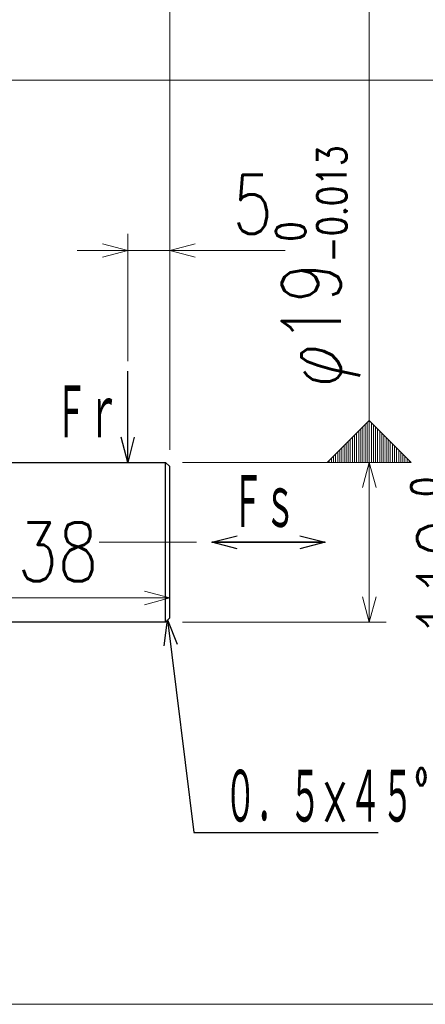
# Model space of a CAD drawing. Header units: millimetres. Extents: x 0 to 840, y 0 to 594.
# Tile 88 of 148: x 511 to 560, y 223 to 341. Entities that reach past the tile are written whole.
import ezdxf

# ---------------------------------------------------------------- set-up
doc = ezdxf.new("R2010")
doc.units = ezdxf.units.MM
doc.header["$LTSCALE"] = 0.36378
doc.linetypes.add('CENTER', pattern=[50.8, 31.75, -6.35, 6.35, -6.35])
doc.layers.add('NoLayerName_001', color=7, linetype='Continuous')
doc.styles.get("Standard").update_dxf_attribs({"font": 'txt', "bigfont": 'extfont2'})
doc.dimstyles.get("Standard").update_dxf_attribs({"dimtxt": 2.5, "dimasz": 2.5, "dimexe": 1, "dimexo": 1, "dimtad": 1, "dimdec": 3, "dimzin": 0, "dimdsep": 46, "dimtxsty": 'Standard', "dimcen": 2.5, "dimadec": 3, "dimazin": 0, "dimtfac": 0.75, "dimtdec": 3, "dimtmove": 0, "dimatfit": 3, "dimfxl": 1, "dimarcsym": 0})

# ---------------------------------------------------------------- blocks, each defined once
blk = doc.blocks.new('_OPEN30')
at = {"color": 0, "linetype": 'ByBlock', "lineweight": -2}
for p, q in [((-1, 0.267949), (0, 0)), ((0, 0), (-1, -0.267949)), ((0, 0), (-1, 0))]:
    blk.add_line(p, q, dxfattribs=at)
blk = doc.blocks.new('*D59')
at = {"layer": 'Defpoints', "color": 0}
for p in [(529.2, 313.13), (524.2, 297.95), (529.2, 287.42)]:
    blk.add_point(p, dxfattribs=at)
at = {"layer": 'NoLayerName_001', "color": 0, "linetype": 'Continuous', "lineweight": 13}
for p, q in [((524.2, 299.95), (524.2, 315.13)), ((529.2, 289.42), (529.2, 315.13)), ((521.2, 313.13), (518.2, 313.13)), ((524.2, 313.13), (529.2, 313.13)), ((529.2, 313.13), (542.93, 313.13)), ((532.2, 313.13), (535.2, 313.13))]:
    blk.add_line(p, q, dxfattribs=at)
at = {"layer": 'NoLayerName_001', "color": 0, "lineweight": 13, "xscale": 3, "yscale": 3, "zscale": 3}
blk.add_blockref('_OPEN30', (524.2, 313.13), dxfattribs=at)
at = {"layer": 'NoLayerName_001', "color": 0, "lineweight": 13, "xscale": 3, "yscale": 3, "zscale": 3, "rotation": 180}
blk.add_blockref('_OPEN30', (529.2, 313.13), dxfattribs=at)
at = {"layer": 'NoLayerName_001', "color": 0, "lineweight": 13, "insert": (539.06, 318.63), "char_height": 7, "attachment_point": 5}
blk.add_mtext('\\W0.8000;5', dxfattribs=at)
blk = doc.blocks.new('*D62')
at = {"layer": 'Defpoints', "color": 0}
for p in [(491.2, 271.78), (491.2, 268.92), (529.2, 269.42)]:
    blk.add_point(p, dxfattribs=at)
at = {"layer": 'NoLayerName_001', "color": 0, "linetype": 'Continuous', "lineweight": 13}
blk.add_line((526.2, 271.78), (494.2, 271.78), dxfattribs=at)
at = {"layer": 'NoLayerName_001', "color": 0, "lineweight": 13, "xscale": 3, "yscale": 3, "zscale": 3, "rotation": 180}
blk.add_blockref('_OPEN30', (491.2, 271.78), dxfattribs=at)
at = {"layer": 'NoLayerName_001', "color": 0, "lineweight": 13, "xscale": 3, "yscale": 3, "zscale": 3}
blk.add_blockref('_OPEN30', (529.2, 271.78), dxfattribs=at)
at = {"layer": 'NoLayerName_001', "color": 0, "lineweight": 13, "insert": (515.89, 277.28), "char_height": 7, "attachment_point": 5}
blk.add_mtext('\\W0.8000;38', dxfattribs=at)
blk = doc.blocks.new('*D63')
at = {"layer": 'Defpoints', "color": 0}
for p in [(492.7, 333.42), (492.7, 223.42), (569.02, 223.42)]:
    blk.add_point(p, dxfattribs=at)
at = {"layer": 'NoLayerName_001', "color": 0, "linetype": 'Continuous', "lineweight": 13}
for p, q in [((494.7, 333.42), (571.02, 333.42)), ((569.02, 330.42), (569.02, 226.42)), ((494.7, 223.42), (571.02, 223.42))]:
    blk.add_line(p, q, dxfattribs=at)
at = {"layer": 'NoLayerName_001', "color": 0, "lineweight": 13, "xscale": 3, "yscale": 3, "zscale": 3}
for p, rotation in [((569.02, 333.42), 90), ((569.02, 223.42), 270)]:
    blk.add_blockref('_OPEN30', p, dxfattribs=dict(at, rotation=rotation))
at = {"layer": 'NoLayerName_001', "color": 0, "lineweight": 13, "insert": (562.93, 278.42), "char_height": 7, "attachment_point": 5, "rotation": 90}
blk.add_mtext('\\A1;\\W0.8000;φ110{\\H3.500000;\\S 0^ -0.035;}', dxfattribs=at)
blk = doc.blocks.new('*D64')
at = {"layer": 'Defpoints', "color": 0}
for p in [(489.2, 408.29), (489.2, 338.42), (529.2, 287.42)]:
    blk.add_point(p, dxfattribs=at)
at = {"layer": 'NoLayerName_001', "color": 0, "linetype": 'Continuous', "lineweight": 13}
for p, q in [((489.2, 340.42), (489.2, 410.29)), ((529.2, 289.42), (529.2, 410.29)), ((526.2, 408.29), (492.2, 408.29))]:
    blk.add_line(p, q, dxfattribs=at)
at = {"layer": 'NoLayerName_001', "color": 0, "lineweight": 13, "xscale": 3, "yscale": 3, "zscale": 3, "rotation": 180}
blk.add_blockref('_OPEN30', (489.2, 408.29), dxfattribs=at)
at = {"layer": 'NoLayerName_001', "color": 0, "lineweight": 13, "xscale": 3, "yscale": 3, "zscale": 3}
blk.add_blockref('_OPEN30', (529.2, 408.29), dxfattribs=at)
at = {"layer": 'NoLayerName_001', "color": 0, "lineweight": 13, "insert": (509.2, 413.79), "char_height": 7, "attachment_point": 5}
blk.add_mtext('\\W0.8000;40', dxfattribs=at)
blk = doc.blocks.new('*D72')
at = {"layer": 'Defpoints', "color": 0}
for p in [(333.1, 420.16), (333.1, 336.61), (529.2, 287.42)]:
    blk.add_point(p, dxfattribs=at)
at = {"layer": 'NoLayerName_001', "color": 0, "linetype": 'Continuous', "lineweight": 13}
for p, q in [((333.1, 338.61), (333.1, 422.16)), ((529.2, 289.42), (529.2, 422.16)), ((526.2, 420.16), (336.1, 420.16))]:
    blk.add_line(p, q, dxfattribs=at)
at = {"layer": 'NoLayerName_001', "color": 0, "lineweight": 13, "xscale": 3, "yscale": 3, "zscale": 3, "rotation": 180}
blk.add_blockref('_OPEN30', (333.1, 420.16), dxfattribs=at)
at = {"layer": 'NoLayerName_001', "color": 0, "lineweight": 13, "xscale": 3, "yscale": 3, "zscale": 3}
blk.add_blockref('_OPEN30', (529.2, 420.16), dxfattribs=at)
at = {"layer": 'NoLayerName_001', "color": 0, "lineweight": 13, "insert": (431.15, 425.66), "char_height": 7, "attachment_point": 5}
blk.add_mtext('\\W0.8000;Ｌ', dxfattribs=at)
blk = doc.blocks.new('_DOT')
at = {"color": 0, "linetype": 'ByBlock', "lineweight": -2}
blk.add_line((-0.5, 0), (-1, 0), dxfattribs=at)
at = {"color": 0, "linetype": 'ByBlock', "lineweight": -2, "const_width": 0.5}
blk.add_lwpolyline([(-0.25, 0, 1), (0.25, 0, 1)], format="xyb", close=True, dxfattribs=at)
blk = doc.blocks.new('*D80')
at = {"layer": 'Defpoints', "color": 0}
for p in [(489.2, 354.61), (489.2, 338.42), (492.7, 333.42)]:
    blk.add_point(p, dxfattribs=at)
at = {"layer": 'NoLayerName_001', "color": 0, "linetype": 'Continuous', "lineweight": 13}
for p, q in [((489.2, 340.42), (489.2, 356.61)), ((492.7, 335.42), (492.7, 356.61)), ((486.7, 354.61), (484.2, 354.61)), ((492.7, 354.61), (489.2, 354.61)), ((492.7, 354.61), (515.46, 354.61)), ((495.2, 354.61), (497.7, 354.61))]:
    blk.add_line(p, q, dxfattribs=at)
at = {"layer": 'NoLayerName_001', "color": 0, "lineweight": 13, "xscale": 2.5, "yscale": 2.5, "zscale": 2.5}
blk.add_blockref('_DOT', (489.2, 354.61), dxfattribs=at)
at = {"layer": 'NoLayerName_001', "color": 0, "lineweight": 13, "xscale": 2.5, "yscale": 2.5, "zscale": 2.5, "rotation": 180}
blk.add_blockref('_OPEN30', (492.7, 354.61), dxfattribs=at)
at = {"layer": 'NoLayerName_001', "color": 0, "lineweight": 13, "insert": (507.6, 360.11), "char_height": 7, "attachment_point": 5}
blk.add_mtext('\\W0.8000;3.5', dxfattribs=at)
blk = doc.blocks.new('*D84')
at = {"layer": 'Defpoints', "color": 0}
for p in [(528.7, 287.92), (528.7, 268.92), (552.92, 268.92)]:
    blk.add_point(p, dxfattribs=at)
at = {"layer": 'NoLayerName_001', "color": 0, "linetype": 'Continuous', "lineweight": 13}
for p, q in [((552.92, 287.92), (552.92, 328.09)), ((530.7, 287.92), (554.92, 287.92)), ((552.92, 284.92), (552.92, 271.92)), ((530.7, 268.92), (554.92, 268.92))]:
    blk.add_line(p, q, dxfattribs=at)
at = {"layer": 'NoLayerName_001', "color": 0, "lineweight": 13, "xscale": 3, "yscale": 3, "zscale": 3}
for p, rotation in [((552.92, 287.92), 90), ((552.92, 268.92), 270)]:
    blk.add_blockref('_OPEN30', p, dxfattribs=dict(at, rotation=rotation))
at = {"layer": 'NoLayerName_001', "color": 0, "lineweight": 13, "insert": (546.84, 311.22), "char_height": 7, "attachment_point": 5, "rotation": 90}
blk.add_mtext('\\A1;\\W0.8000;φ19{\\H3.500000;\\S 0^ -0.013;}', dxfattribs=at)
blk = doc.blocks.new('DIM_0001')
at = {"color": 3, "linetype": 'Continuous', "lineweight": 13}
for p, q in [((6, 4.75), (6, 0)), ((6.25, 5), (6.25, 0)), ((6.5, 4.75), (6.5, 0)), ((5, 3.75), (5, 0)), ((5.25, 4), (5.25, 0)), ((5.5, 4.25), (5.5, 0)), ((5.75, 4.5), (5.75, 0)), ((6.75, 4.5), (6.75, 0)), ((7, 4.25), (7, 0)), ((7.25, 4), (7.25, 0)), ((7.5, 3.75), (7.5, 0)), ((3.75, 2.5), (3.75, 0)), ((4, 2.75), (4, 0)), ((4.25, 3), (4.25, 0)), ((4.5, 3.25), (4.5, 0)), ((4.75, 3.5), (4.75, 0)), ((7.75, 3.5), (7.75, 0)), ((8, 3.25), (8, 0)), ((8.25, 3), (8.25, 0)), ((8.5, 2.75), (8.5, 0)), ((8.75, 2.5), (8.75, 0)), ((2.5, 1.25), (2.5, 0)), ((2.75, 1.5), (2.75, 0)), ((3, 1.75), (3, 0)), ((3.25, 2), (3.25, 0)), ((3.5, 2.25), (3.5, 0)), ((9, 2.25), (9, 0)), ((9.25, 2), (9.25, 0)), ((9.5, 1.75), (9.5, 0)), ((9.75, 1.5), (9.75, 0)), ((10, 1.25), (10, 0)), ((1.5, 0.25), (1.5, 0)), ((1.75, 0.5), (1.75, 0)), ((2, 0.75), (2, 0)), ((2.25, 1), (2.25, 0)), ((10.25, 1), (10.25, 0)), ((10.5, 0.75), (10.5, 0)), ((10.75, 0.5), (10.75, 0)), ((11, 0.25), (11, 0))]:
    blk.add_line(p, q, dxfattribs=at)
for points in [[(0, 67.21), (12.5, 67.21), (12.5, 79.71), (0, 79.71)], [(1.25, 0), (6.25, 5), (11.25, 0)]]:
    blk.add_lwpolyline(points, close=True, dxfattribs=at)
blk.add_lwpolyline([(6.25, 5), (6.25, 67.21)], dxfattribs=at)
at = {"color": 3, "linetype": 'Continuous', "lineweight": 13, "width": 0.666667}
blk.add_text('Ａ', height=5, dxfattribs=at).set_placement((4.25, 70.96))

msp = doc.modelspace()

# ---------------------------------------------------------------- linework, layer by layer
at = {"layer": 'NoLayerName_001', "color": 7, "linetype": 'Continuous', "lineweight": 25}
for p, q in [((491.1971, 287.919), (528.6971, 287.919)), ((528.6971, 287.919), (529.1971, 287.419)), ((528.6971, 268.919), (528.6971, 287.919)), ((529.1971, 269.419), (529.1971, 287.419)), ((528.6971, 268.919), (491.1971, 268.919)), ((528.6971, 268.919), (529.1971, 269.419))]:
    msp.add_line(p, q, dxfattribs=at)
at = {"layer": 'NoLayerName_001', "color": 2, "linetype": 'CENTER', "lineweight": 13}
msp.add_line((520.8157, 278.419), (533.1971, 278.419), dxfattribs=at)

# ---------------------------------------------------------------- block references
at = {"layer": 'NoLayerName_001', "color": 3, "linetype": 'Continuous', "lineweight": 13}
msp.add_blockref('DIM_0001', (546.6697, 287.919), dxfattribs=at)

# ---------------------------------------------------------------- texts
at = {"layer": 'NoLayerName_001', "color": 3, "lineweight": 13, "char_height": 7, "attachment_point": 7}
for s, insert in [('\\A1;\\W0.5000;Ｆｒ', (515.5479, 290.2357)), ('\\A1;\\W0.5000;Ｆｓ', (536.5438, 279.5698))]:
    msp.add_mtext(s, dxfattribs=dict(at, insert=insert))
at = {"layer": 'NoLayerName_001', "color": 3, "linetype": 'Continuous', "lineweight": 13, "insert": (535.666, 244.4991), "char_height": 7, "attachment_point": 7, "line_spacing_factor": 0.771429}
msp.add_mtext('\\A1;\\W0.5000;０．５×４５°', dxfattribs=at)

# ---------------------------------------------------------------- dimensions: what is measured, and where the dimension line sits
at = {"layer": 'NoLayerName_001', "color": 3, "linetype": 'Continuous', "lineweight": 13}
for base, p1, p2, angle, text, override, picture, middle in [((333.0971, 420.1604), (529.1971, 287.419), (333.0971, 336.611), 180, '\\W0.8000;Ｌ', {"dimtxt": 7, "dimasz": 3, "dimexe": 2, "dimexo": 2, "dimgap": 2, "dimzin": 8, "dimblk": 'OPEN30', "dimclrd": 0, "dimclre": 0, "dimclrt": 0, "dimtp": 0, "dimtm": 0, "dimlwd": 13, "dimlwe": 13}, '*D72', (431.1471, 420.1604)), ((489.1971, 408.2908), (529.1971, 287.419), (489.1971, 338.419), 180, '\\W0.8000;<>', {"dimtxt": 7, "dimasz": 3, "dimexe": 2, "dimexo": 2, "dimgap": 2, "dimzin": 8, "dimblk": 'OPEN30', "dimclrd": 0, "dimclre": 0, "dimclrt": 0, "dimtp": 0, "dimtm": 0, "dimlwd": 13, "dimlwe": 13}, '*D64', (509.1971, 408.2908)), ((489.1971, 354.6095), (492.6971, 333.419), (489.1971, 338.419), 180, '\\W0.8000;<>', {"dimtxt": 7, "dimexe": 2, "dimexo": 2, "dimgap": 2, "dimzin": 8, "dimblk1": 'OPEN30', "dimblk2": 'DOT', "dimsah": 1, "dimclrd": 0, "dimclre": 0, "dimclrt": 0, "dimtp": 0, "dimtm": 0, "dimlwd": 13, "dimlwe": 13}, '*D80', (507.5971, 354.6095)), ((569.0157, 223.419), (492.6971, 333.419), (492.6971, 223.419), 270, '\\W0.8000;<>', {"dimtxt": 7, "dimasz": 3, "dimexe": 2, "dimexo": 2, "dimgap": 2, "dimzin": 8, "dimpost": 'φ<>', "dimblk": 'OPEN30', "dimclrd": 0, "dimclre": 0, "dimclrt": 0, "dimtol": 1, "dimtp": 0, "dimtm": 0.035, "dimtfac": 0.5, "dimtolj": 1, "dimlwd": 13, "dimlwe": 13}, '*D63', (569.0157, 278.419)), ((552.9197, 268.919), (528.6971, 287.919), (528.6971, 268.919), 270, '\\W0.8000;<>', {"dimtxt": 7, "dimasz": 3, "dimexe": 2, "dimexo": 2, "dimgap": 2, "dimzin": 8, "dimpost": 'φ<>', "dimblk": 'OPEN30', "dimclrd": 0, "dimclre": 0, "dimclrt": 0, "dimtol": 1, "dimtp": 0, "dimtm": 0.013, "dimtfac": 0.5, "dimtolj": 1, "dimlwd": 13, "dimlwe": 13}, '*D84', (552.9197, 311.219)), ((491.1971, 271.7809), (529.1971, 269.419), (491.1971, 268.919), 180, '\\W0.8000;<>', {"dimtxt": 7, "dimasz": 3, "dimexe": 2, "dimexo": 2, "dimgap": 2, "dimzin": 8, "dimblk": 'OPEN30', "dimse1": 1, "dimse2": 1, "dimclrd": 0, "dimclre": 0, "dimclrt": 0, "dimtp": 0, "dimtm": 0, "dimlwd": 13, "dimlwe": 13}, '*D62', (515.8897, 271.7809))]:
    dim = msp.add_linear_dim(base=base, p1=p1, p2=p2, angle=angle, text=text, dimstyle='Standard', override=override, dxfattribs=at)
    dim.commit()
    dim.dimension.update_dxf_attribs({"geometry": picture, "text_midpoint": middle, "dimtype": 160})
dim = msp.add_linear_dim(base=(529.1971, 313.1313), p1=(524.1971, 297.9523), p2=(529.1971, 287.419), text='\\W0.8000;<>', dimstyle='Standard', override={"dimtxt": 7, "dimasz": 3, "dimexe": 2, "dimexo": 2, "dimgap": 2, "dimzin": 8, "dimblk": 'OPEN30', "dimclrd": 0, "dimclre": 0, "dimclrt": 0, "dimtp": 0, "dimtm": 0, "dimlwd": 13, "dimlwe": 13}, dxfattribs=at)
dim.commit()
dim.dimension.update_dxf_attribs({"geometry": '*D59', "text_midpoint": (539.0637, 313.1313), "dimtype": 160})

# ---------------------------------------------------------------- leaders
at = {"layer": 'NoLayerName_001', "color": 5, "linetype": 'Continuous', "lineweight": 50}
for points in [[(524.1971, 287.919), (524.1971, 298.7609)], [(547.6717, 278.419), (534.1971, 278.419)], [(534.1971, 278.419), (547.6717, 278.419)]]:
    msp.add_leader(points, dimstyle='Standard', override={"dimasz": 3, "dimldrblk": 'OPEN30'}, dxfattribs=at)
at = {"layer": 'NoLayerName_001', "color": 3, "linetype": 'Continuous', "lineweight": 13, "annotation_type": 0, "has_hookline": 1, "hookline_direction": 0, "text_width": 18.3333}
msp.add_leader([(528.9377, 269.1597), (532.041, 243.8741), (535.041, 243.8741)], dimstyle='Standard', override={"dimtxt": 7, "dimasz": 3, "dimldrblk": 'OPEN30'}, dxfattribs=at)

doc.saveas('drawing.dxf')
